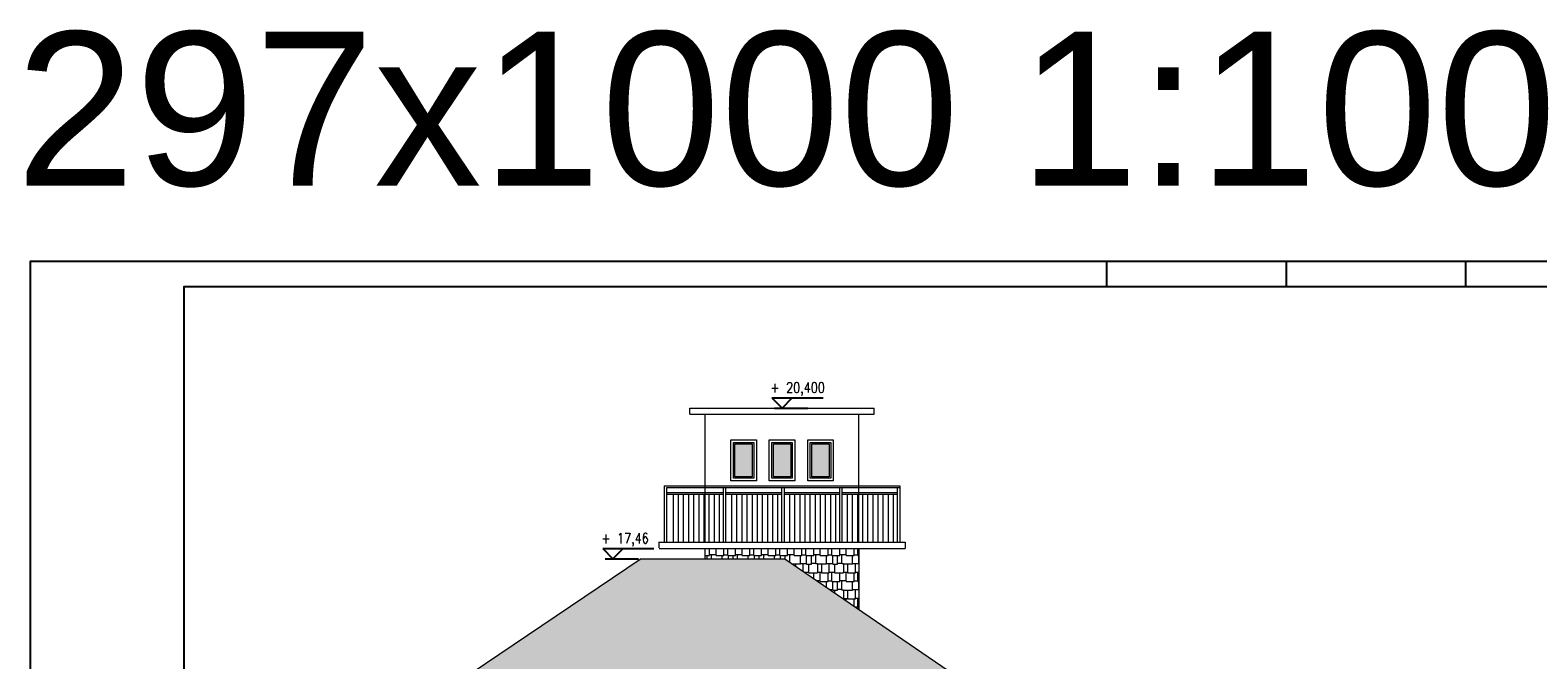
# Model space of a CAD drawing. Header units: millimetres. Extents: x 0 to 111311, y -48878 to -25280.
# Tile 117 of 244: x 86653 to 89594, y -46686 to -45457. Entities that reach past the tile are written whole.
import ezdxf
from ezdxf.enums import TextEntityAlignment as Align

# ---------------------------------------------------------------- set-up
doc = ezdxf.new("R2010")
doc.units = ezdxf.units.MM
doc.layers.add('A-Opis', color=7, linetype='Continuous', lineweight=15)
doc.layers.add('OPIS', color=7, linetype='Continuous', lineweight=5)
doc.layers.add('e-cad_cienkie', color=1, linetype='Continuous')
doc.layers.add('e-cad_opisy', color=7, linetype='Continuous')
doc.layers.add('HATCH', color=7, linetype='Continuous', lineweight=5, true_color=0x6e6e6e)
doc.styles.add('e-cad_1', font='simplex.shx', dxfattribs={"width": 0.8})
doc.styles.get("Standard").update_dxf_attribs({"font": 'arial.ttf'})

# ---------------------------------------------------------------- blocks, each defined once
blk = doc.blocks.new('e-cad_kota_3')
blk.add_line((-2, 2), (8, 2))
blk.add_lwpolyline([(-2, 2), (0, 0), (2, 2)])
at = {"style": 'e-cad_1', "width": 0.8}
blk.add_attdef('ZNAK', text='', height=2, dxfattribs=at).set_placement((-0.5, 3), align=Align.RIGHT)
blk.add_attdef('RZEDNA', (0.8, 3), '', height=2, dxfattribs=at)

msp = doc.modelspace()

# ---------------------------------------------------------------- hatches: boundary and pattern name
at = {"layer": 'A-Opis'}
h = msp.add_hatch(color=135, dxfattribs=at)
h.set_gradient(color1=(103, 145, 152), color2=(200, 215, 218), rotation=45, one_color=1, name='SPHERICAL')
h.paths.add_polyline_path([(88027.522, -46328.396), (88027.522, -46264.396), (88061.522, -46264.396), (88061.522, -46328.396)])
h = msp.add_hatch(color=135, dxfattribs=at)
h.set_gradient(color1=(103, 145, 152), color2=(200, 215, 218), rotation=45, one_color=1, name='SPHERICAL')
h.paths.add_polyline_path([(88102.522, -46328.396), (88102.522, -46264.396), (88136.522, -46264.396), (88136.522, -46328.396)])
h = msp.add_hatch(color=135, dxfattribs=at)
h.set_gradient(color1=(103, 145, 152), color2=(200, 215, 218), rotation=45, one_color=1, name='SPHERICAL')
h.paths.add_polyline_path([(88177.522, -46328.396), (88177.522, -46264.396), (88211.522, -46264.396), (88211.522, -46328.396)])
at = {"layer": 'HATCH'}
h = msp.add_hatch(dxfattribs=at)
h.set_pattern_fill('SHAKES1', color=256, scale=3)
h.set_pattern_definition([(7e-15, (-3e-16, 2.286), (76.2, 76.2), [7.62, -68.58]), (7e-15, (7.62, 9e-16), (76.2, 76.2), [22.86, -53.34]), (7e-15, (30.48, 1.524), (76.2, 76.2), [11.43, -64.77]), (7e-15, (41.91, 5e-15), (76.2, 76.2), [22.86, -53.34]), (7e-15, (64.77, 2.286), (76.2, 76.2), [11.43, -64.77]), (7e-15, (11.43, 25.146), (76.2, 76.2), [22.86, -53.34]), (7e-15, (-3e-15, 26.67), (76.2, 76.2), [11.43, -64.77]), (7e-15, (34.29, 27.43), (76.2, 76.2), [15.24, -60.96]), (7e-15, (49.53, 25.146), (76.2, 76.2), [26.67, -49.53]), (7e-15, (-6e-15, 51.054), (76.2, 76.2), [25.908, -50.292]), (7e-15, (25.91, 52.58), (76.2, 76.2), [18.288, -57.912]), (7e-15, (44.196, 50.29), (76.2, 76.2), [13.716, -62.484]), (7e-15, (57.91, 53.34), (76.2, 76.2), [12.954, -63.246]), (180, (76.2, 51.054), (-76.2, -76.2), [5.334, -70.866]), (90, (7.62, 9e-16), (-76.2, 76.2), [26.67, -49.53]), (90, (30.48, 4e-15), (-76.2, 76.2), [25.146, -51.054]), (90, (41.91, 5e-15), (-76.2, 76.2), [27.432, -48.768]), (90, (64.77, 8e-15), (-76.2, 76.2), [25.146, -51.054]), (90, (34.29, 25.146), (-76.2, 76.2), [27.432, -48.768]), (90, (25.91, 51.054), (-76.2, 76.2), [25.146, -51.054]), (90, (44.196, 50.29), (-76.2, 76.2), [25.908, -50.292]), (270, (-6e-15, 51.054), (76.2, -76.2), [25.908, -50.292]), (270, (11.43, 51.054), (76.2, -76.2), [25.908, -50.292]), (270, (49.53, 50.29), (76.2, -76.2), [25.146, -51.054]), (90, (70.866, 51.054), (-76.2, 76.2), [25.146, -51.054]), (90, (57.91, 50.29), (-76.2, 76.2), [25.908, -50.292]), (270, (70.866, 2.286), (76.2, -76.2), [2.286, -73.914])])
h.paths.add_polyline_path([(88862.118, -46992.283), (88124.748, -46488.461), (87844.748, -46488.461), (87096.926, -46992.283)])
at = {"layer": 'OPIS'}
h = msp.add_hatch(dxfattribs=at)
h.set_pattern_fill('SHAKES1', color=252, scale=2)
h.set_pattern_definition([(0, (0, 1.524), (50.8, 50.8), [5.08, -45.72]), (0, (5.08, 0), (50.8, 50.8), [15.24, -35.56]), (0, (20.32, 1.016), (50.8, 50.8), [7.62, -43.18]), (0, (27.94, 0), (50.8, 50.8), [15.24, -35.56]), (0, (43.18, 1.524), (50.8, 50.8), [7.62, -43.18]), (0, (7.62, 16.764), (50.8, 50.8), [15.24, -35.56]), (0, (0, 17.78), (50.8, 50.8), [7.62, -43.18]), (0, (22.86, 18.29), (50.8, 50.8), [10.16, -40.64]), (0, (33.02, 16.764), (50.8, 50.8), [17.78, -33.02]), (0, (0, 34.036), (50.8, 50.8), [17.272, -33.528]), (0, (17.27, 35.05), (50.8, 50.8), [12.192, -38.608]), (0, (29.464, 33.53), (50.8, 50.8), [9.144, -41.656]), (0, (38.61, 35.56), (50.8, 50.8), [8.636, -42.164]), (180, (50.8, 34.036), (-50.8, -50.8), [3.556, -47.244]), (90, (5.08, 0), (-50.8, 50.8), [17.78, -33.02]), (90, (20.32, 0), (-50.8, 50.8), [16.764, -34.036]), (90, (27.94, 0), (-50.8, 50.8), [18.288, -32.512]), (90, (43.18, 0), (-50.8, 50.8), [16.764, -34.036]), (90, (22.86, 16.764), (-50.8, 50.8), [18.288, -32.512]), (90, (17.27, 34.036), (-50.8, 50.8), [16.764, -34.036]), (90, (29.464, 33.53), (-50.8, 50.8), [17.272, -33.528]), (270, (0, 34.036), (50.8, -50.8), [17.272, -33.528]), (270, (7.62, 34.036), (50.8, -50.8), [17.272, -33.528]), (270, (33.02, 33.53), (50.8, -50.8), [16.764, -34.036]), (90, (47.244, 34.036), (-50.8, 50.8), [16.764, -34.036]), (90, (38.61, 33.53), (-50.8, 50.8), [17.272, -33.528]), (270, (47.244, 1.524), (50.8, -50.8), [1.524, -49.276])])
h.paths.add_polyline_path([(88124.748, -46488.461), (88269.522, -46587.381), (88269.522, -46468.396), (87969.522, -46468.396), (87969.522, -46488.461)])

# ---------------------------------------------------------------- linework, layer by layer
at = {"layer": 'e-cad_cienkie', "ltscale": 4}
for p, q in [((88104.522, -46194.396), (88169.522, -46194.396)), ((87774.69, -46488.461), (87839.69, -46488.461))]:
    msp.add_line(p, q, dxfattribs=at)
at = {"layer": 'e-cad_opisy', "ltscale": 2}
for points in [[(86652.656, -48878.235), (96652.656, -48878.235), (96652.656, -45908.235), (86902.656, -45908.235), (86902.656, -45908.235), (86652.656, -45908.235), (86652.656, -48878.235)], [(88752.656, -45908.235), (88752.656, -45958.235)], [(89102.656, -45908.235), (89102.656, -45958.235)], [(89452.656, -45908.235), (89452.656, -45958.235)], [(86952.656, -48828.235), (96602.656, -48828.235), (96602.656, -45958.235), (86952.656, -45958.235), (86952.656, -48828.235)]]:
    msp.add_lwpolyline(points, dxfattribs=at)
at = {"layer": 'OPIS'}
for p, q in [((87939.522, -46206.396), (87939.522, -46194.396)), ((87939.522, -46194.396), (88299.522, -46194.396)), ((87939.522, -46206.396), (88299.522, -46206.396)), ((87969.522, -46456.396), (87969.522, -46206.396)), ((88269.522, -46456.396), (88269.522, -46206.396)), ((88299.522, -46206.396), (88299.522, -46194.396)), ((87889.522, -46346.396), (88349.522, -46346.396)), ((87889.522, -46346.396), (87889.522, -46456.396)), ((87894.522, -46349.396), (88349.522, -46349.396)), ((87894.522, -46456.396), (87894.522, -46349.396)), ((88005.022, -46456.396), (88005.022, -46349.396)), ((88010.022, -46456.396), (88010.022, -46349.396)), ((88119.022, -46456.396), (88119.022, -46349.396)), ((88124.022, -46456.396), (88124.022, -46349.396)), ((88232.022, -46456.396), (88232.022, -46349.396)), ((88237.022, -46456.396), (88237.022, -46349.396)), ((88344.522, -46456.396), (88344.522, -46349.396)), ((88349.522, -46346.396), (88349.522, -46456.396)), ((87894.522, -46359.396), (88005.022, -46359.396)), ((87894.522, -46362.396), (88005.022, -46362.396)), ((87906.897, -46362.396), (87906.897, -46456.396)), ((87916.897, -46362.396), (87916.897, -46456.396)), ((87926.897, -46362.396), (87926.897, -46456.396)), ((87936.897, -46362.396), (87936.897, -46456.396)), ((87946.897, -46362.396), (87946.897, -46456.396)), ((87956.897, -46362.396), (87956.897, -46456.396)), ((87966.897, -46362.396), (87966.897, -46456.396)), ((87976.897, -46362.396), (87976.897, -46456.396)), ((87986.897, -46362.396), (87986.897, -46456.396)), ((87996.897, -46362.396), (87996.897, -46456.396)), ((88010.022, -46359.396), (88119.022, -46359.396)), ((88010.022, -46362.396), (88119.022, -46362.396)), ((88020.897, -46362.396), (88020.897, -46456.396)), ((88030.897, -46362.396), (88030.897, -46456.396)), ((88040.897, -46362.396), (88040.897, -46456.396)), ((88050.897, -46362.396), (88050.897, -46456.396)), ((88060.897, -46362.396), (88060.897, -46456.396)), ((88070.897, -46362.396), (88070.897, -46456.396)), ((88080.897, -46362.396), (88080.897, -46456.396)), ((88090.897, -46362.396), (88090.897, -46456.396)), ((88100.897, -46362.396), (88100.897, -46456.396)), ((88110.897, -46362.396), (88110.897, -46456.396)), ((88124.022, -46359.396), (88232.022, -46359.396)), ((88124.022, -46362.396), (88232.022, -46362.396)), ((88133.897, -46362.396), (88133.897, -46456.396)), ((88143.897, -46362.396), (88143.897, -46456.396)), ((88153.897, -46362.396), (88153.897, -46456.396)), ((88163.897, -46362.396), (88163.897, -46456.396)), ((88173.897, -46362.396), (88173.897, -46456.396)), ((88183.897, -46362.396), (88183.897, -46456.396)), ((88193.897, -46362.396), (88193.897, -46456.396)), ((88203.897, -46362.396), (88203.897, -46456.396)), ((88213.897, -46362.396), (88213.897, -46456.396)), ((88223.897, -46362.396), (88223.897, -46456.396)), ((88237.022, -46359.396), (88344.522, -46359.396)), ((88237.022, -46362.396), (88344.522, -46362.396)), ((88246.397, -46362.396), (88246.397, -46456.396)), ((88256.397, -46362.396), (88256.397, -46456.396)), ((88266.397, -46362.396), (88266.397, -46456.396)), ((88276.397, -46362.396), (88276.397, -46456.396)), ((88286.397, -46362.396), (88286.397, -46456.396)), ((88296.397, -46362.396), (88296.397, -46456.396)), ((88306.397, -46362.396), (88306.397, -46456.396)), ((88316.397, -46362.396), (88316.397, -46456.396)), ((88326.397, -46362.396), (88326.397, -46456.396)), ((88336.397, -46362.396), (88336.397, -46456.396)), ((87879.522, -46456.396), (88359.522, -46456.396)), ((87879.522, -46468.396), (88359.522, -46468.396)), ((87844.748, -46488.461), (87096.926, -46992.283)), ((87844.748, -46488.461), (88124.748, -46488.461)), ((88124.748, -46488.461), (88862.118, -46992.283))]:
    msp.add_line(p, q, dxfattribs=at)
for points in [[(88019.522, -46256.396), (88069.522, -46256.396), (88069.522, -46336.396), (88019.522, -46336.396)], [(88024.522, -46261.396), (88064.522, -46261.396), (88064.522, -46331.396), (88024.522, -46331.396)], [(88027.522, -46264.396), (88061.522, -46264.396), (88061.522, -46328.396), (88027.522, -46328.396)], [(88094.522, -46256.396), (88144.522, -46256.396), (88144.522, -46336.396), (88094.522, -46336.396)], [(88099.522, -46261.396), (88139.522, -46261.396), (88139.522, -46331.396), (88099.522, -46331.396)], [(88102.522, -46264.396), (88136.522, -46264.396), (88136.522, -46328.396), (88102.522, -46328.396)], [(88169.522, -46256.396), (88219.522, -46256.396), (88219.522, -46336.396), (88169.522, -46336.396)], [(88174.522, -46261.396), (88214.522, -46261.396), (88214.522, -46331.396), (88174.522, -46331.396)], [(88177.522, -46264.396), (88211.522, -46264.396), (88211.522, -46328.396), (88177.522, -46328.396)]]:
    msp.add_lwpolyline(points, close=True, dxfattribs=at)
for points in [[(87879.522, -46467.46), (87879.522, -46455.46)], [(87969.522, -46488.461), (87969.522, -46468.396)], [(88269.522, -46468.396), (88269.522, -46587.381)], [(88359.522, -46456.396), (88359.522, -46468.396)]]:
    msp.add_lwpolyline(points, dxfattribs=at)

# ---------------------------------------------------------------- block references
at = {"layer": 'e-cad_opisy', "ltscale": 4, "xscale": 10, "yscale": 10, "zscale": 10}
for p, values in [((88119.522, -46194.396), {'RZEDNA': '20,400', 'ZNAK': '+'}), ((87789.69, -46488.461), {'RZEDNA': '17,46', 'ZNAK': '+'})]:
    msp.add_blockref('e-cad_kota_3', p, dxfattribs=at).add_auto_attribs(values)

# ---------------------------------------------------------------- texts
at = {"layer": 'OPIS', "insert": (88127.488, -45612.43), "char_height": 300, "width": 3053.96992, "attachment_point": 5, "line_spacing_factor": 0.857143}
msp.add_mtext('{\\fArial|b0|i0|c0|p34;297x1000 1:100}', dxfattribs=at)

doc.saveas('drawing.dxf')
